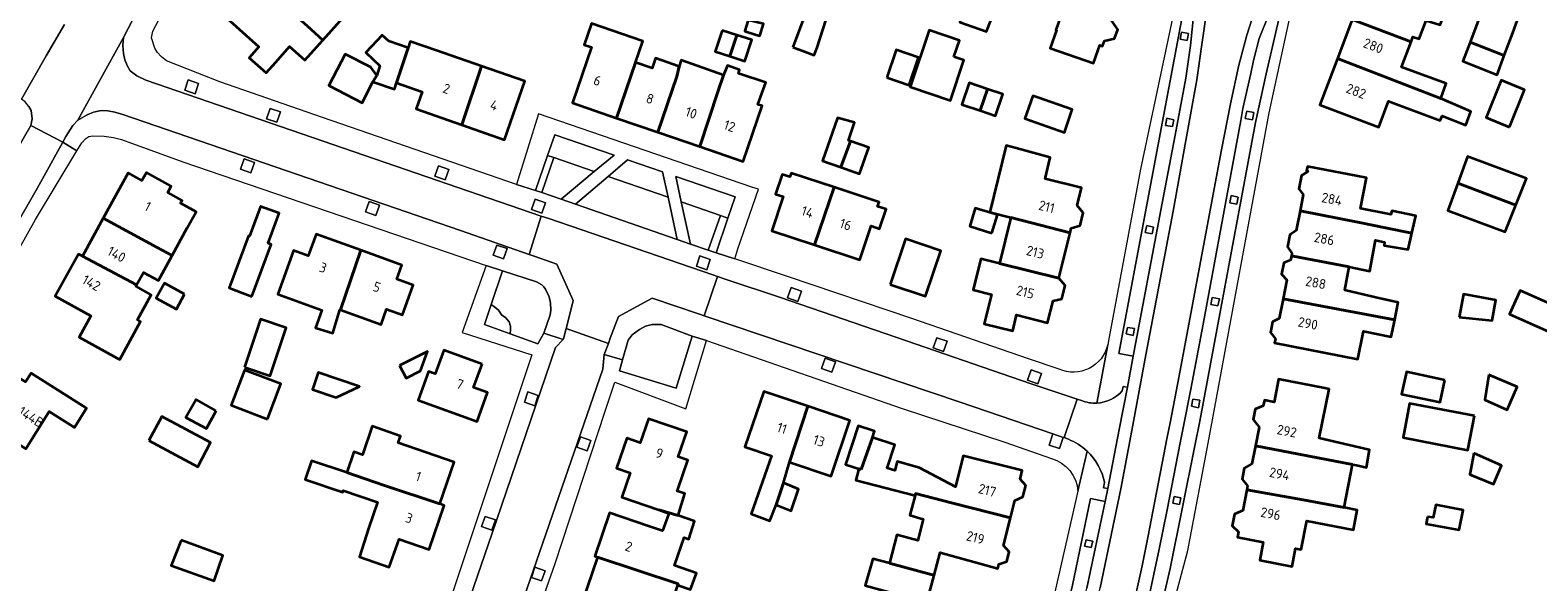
# Model space of a CAD drawing. Extents: x 152761 to 155748, y 459947 to 462743.
# Tile 88 of 256: x 154148 to 154356, y 461161 to 461236. Entities that reach past the tile are written whole.
import ezdxf
from ezdxf.enums import TextEntityAlignment as Align

# ---------------------------------------------------------------- set-up
doc = ezdxf.new("R2010")
doc.units = 0
doc.header["$LTSCALE"] = 0.75
for name, color, linetype, lineweight in [('B-RO-GR-BEPLANTING_CULTUUR_HEESTERS-GV', 251, 'CONTINUOUS', 18), ('B-RO-GR-GROENVOORZIENING-GV', 251, 'CONTINUOUS', 18), ('B-RO-OG-BEBOUWING-GV', 6, 'CONTINUOUS', 35), ('B-RO-OG-BEBOUWING-T18', 1, 'CONTINUOUS', 18), ('B-RO-OG-TERREIN_CULTUURSCHEIDING-GV', 251, 'CONTINUOUS', 18), ('B-RO-VH-VERHARDING_ASFALT-GV', 251, 'CONTINUOUS', 18), ('B-RO-VH-VERHARDING_BETONSTRAATSTEEN-GV', 251, 'CONTINUOUS', 18), ('B-RO-VH-VERHARDING_TEGEL-GV', 251, 'CONTINUOUS', 18)]:
    doc.layers.add(name, color=color, linetype=linetype, lineweight=lineweight)
doc.styles.add('NLCS-ISO-M200-T18', font='NLCS-ISO.ttf', dxfattribs={"height": 0.36})

msp = doc.modelspace()

# ---------------------------------------------------------------- linework, layer by layer
at = {"layer": 'B-RO-GR-BEPLANTING_CULTUUR_HEESTERS-GV', "flags": 128}
for points in [[(154225.843, 461216.896), (154228.572, 461219.167), (154220.438, 461221.976), (154219.434, 461219.12), (154220.293, 461218.822)], [(154219.434, 461219.12), (154217.747, 461214.321), (154218.645, 461214.01), (154220.293, 461218.822)], [(154227.738, 461216.239), (154235.989, 461213.376), (154235.245, 461216.863), (154230.423, 461218.528)], [(154237.045, 461216.241), (154237.809, 461212.745), (154243.19, 461210.878), (154244.207, 461210.525), (154245.191, 461213.427)], [(154242.584, 461205.734), (154244.207, 461210.525), (154243.19, 461210.878), (154241.497, 461206.11)]]:
    msp.add_lwpolyline(points, close=True, dxfattribs=at)
at = {"layer": 'B-RO-GR-GROENVOORZIENING-GV', "flags": 128}
for points in [[(154306.564, 461236.079), (154306.406, 461235.103), (154307.351, 461234.904), (154307.543, 461235.872)], [(154170.955, 461227.593), (154171.449, 461229.01), (154170.033, 461229.504), (154169.539, 461228.089)], [(154182.209, 461223.677), (154182.704, 461225.094), (154181.288, 461225.588), (154180.793, 461224.172)], [(154315.338, 461224.214), (154316.343, 461224.039), (154316.493, 461225.004), (154315.532, 461225.196)], [(154304.571, 461224.224), (154304.374, 461223.254), (154305.322, 461223.089), (154305.513, 461224.03)], [(154178.634, 461216.748), (154179.129, 461218.165), (154177.712, 461218.659), (154177.218, 461217.243)], [(154205.347, 461215.783), (154205.842, 461217.2), (154204.426, 461217.694), (154203.931, 461216.278)], [(154195.824, 461210.895), (154196.319, 461212.312), (154194.902, 461212.806), (154194.408, 461211.39)], [(154218.637, 461211.187), (154219.131, 461212.604), (154217.715, 461213.098), (154217.221, 461211.682)], [(154313.409, 461213.629), (154313.227, 461212.617), (154314.168, 461212.435), (154314.362, 461213.391)], [(154301.794, 461209.494), (154301.578, 461208.553), (154302.552, 461208.348), (154302.729, 461209.292)], [(154213.372, 461204.908), (154213.866, 461206.325), (154212.45, 461206.818), (154211.956, 461205.403)], [(154241.294, 461203.403), (154241.788, 461204.82), (154240.372, 461205.314), (154239.878, 461203.899)], [(154253.825, 461199.067), (154254.32, 461200.484), (154252.903, 461200.978), (154252.409, 461199.563)], [(154310.789, 461199.621), (154310.594, 461198.651), (154311.57, 461198.458), (154311.775, 461199.414)], [(154273.863, 461192.172), (154274.358, 461193.589), (154272.942, 461194.083), (154272.447, 461192.668)], [(154299.153, 461195.502), (154298.983, 461194.614), (154299.913, 461194.384), (154300.104, 461195.368)], [(154258.493, 461189.339), (154258.987, 461190.756), (154257.571, 461191.25), (154257.077, 461189.834)], [(154286.832, 461187.748), (154287.327, 461189.165), (154285.911, 461189.659), (154285.416, 461188.243)], [(154217.654, 461184.739), (154218.149, 461186.155), (154216.732, 461186.649), (154216.238, 461185.234)], [(154308.138, 461185.645), (154307.955, 461184.676), (154308.914, 461184.464), (154309.077, 461185.5)], [(154224.855, 461178.552), (154225.35, 461179.968), (154223.933, 461180.462), (154223.439, 461179.047)], [(154288.884, 461180.883), (154288.383, 461179.311), (154289.794, 461178.853), (154290.285, 461180.368)], [(154305.56, 461172.24), (154305.382, 461171.354), (154306.278, 461171.149), (154306.471, 461172.073)], [(154211.772, 461167.625), (154212.267, 461169.042), (154210.851, 461169.536), (154210.356, 461168.12)], [(154293.237, 461165.44), (154294.17, 461165.247), (154294.38, 461166.135), (154293.46, 461166.325)], [(154218.61, 461160.654), (154219.105, 461162.071), (154217.688, 461162.565), (154217.194, 461161.149)]]:
    msp.add_lwpolyline(points, close=True, dxfattribs=at)
at = {"layer": 'B-RO-OG-BEBOUWING-GV', "flags": 128}
for points in [[(154286.262, 461246.966), (154279.78, 461249.18), (154276.85, 461240.605), (154277.185, 461240.49), (154276.078, 461237.419), (154279.781, 461236.141), (154280.976, 461239.195), (154283.342, 461238.386)], [(154343.078, 461239.476), (154347.398, 461237.758), (154346.233, 461234.707), (154350.932, 461232.862), (154352.098, 461235.983), (154352.958, 461238.284), (154341.24, 461242.941), (154342.515, 461246.306), (154341.399, 461246.729), (154341.989, 461248.286), (154338.119, 461249.752), (154337.538, 461248.218), (154334.422, 461249.399), (154332.255, 461243.681)], [(154192.529, 461239.414), (154183.686, 461247.386), (154179.649, 461242.888), (154186.368, 461236.924), (154188.536, 461234.978)], [(154292.263, 461244.916), (154289.281, 461236.357), (154289.403, 461236.315), (154288.513, 461233.842), (154294.463, 461231.816), (154295.338, 461234.286), (154295.731, 461234.152), (154295.977, 461234.871), (154297.377, 461235.207), (154297.796, 461236.434), (154296.937, 461237.68), (154298.663, 461242.73)], [(154179.649, 461242.888), (154175.284, 461238.025), (154179.734, 461234.03), (154178.398, 461232.542), (154180.718, 461230.46), (154182.054, 461231.948), (154183.962, 461234.073), (154186.045, 461232.203), (154188.536, 461234.978), (154186.368, 461236.924)], [(154253.13, 461234.008), (154254.763, 461233.395), (154256.085, 461232.899), (154256.476, 461233.941), (154257.681, 461237.688), (154258.995, 461241.19), (154256.217, 461242.233)], [(154343.078, 461239.476), (154332.255, 461243.681), (154330.033, 461237.818), (154338.137, 461234.754), (154338.391, 461235.423), (154339.255, 461235.13), (154340.223, 461237.673), (154342.132, 461237.071)], [(154246.531, 461236.246), (154246.519, 461236.206), (154248.108, 461235.711), (154248.607, 461235.569), (154249.094, 461237.19), (154246.986, 461237.731)], [(154330.033, 461237.818), (154327.995, 461232.439), (154342.209, 461226.943), (154342.974, 461228.993), (154336.819, 461231.275), (154338.137, 461234.754)], [(154195.942, 461230.123), (154195.397, 461229.223), (154198.397, 461228.244), (154198.67, 461229.08), (154200.253, 461233.933), (154197.584, 461234.804), (154196.704, 461235.65), (154194.432, 461233.286), (154196.345, 461231.448)], [(154228.914, 461224.269), (154231.498, 461231.913), (154232.496, 461234.819), (154225.47, 461237.231), (154224.474, 461234.324), (154225.47, 461233.982), (154222.85, 461226.351)], [(154243.409, 461236.305), (154242.473, 461233.389), (154244.472, 461232.747), (154245.439, 461235.653)], [(154244.472, 461232.747), (154246.554, 461232.078), (154247.49, 461234.995), (154245.439, 461235.653)], [(154275.28, 461232.691), (154276.029, 461234.926), (154271.881, 461236.318), (154269.274, 461228.548), (154274.804, 461226.693), (154276.661, 461232.227)], [(154207.645, 461223.329), (154210.345, 461231.393), (154204.161, 461233.546), (154200.532, 461234.789), (154200.253, 461233.933), (154198.67, 461229.08), (154202.18, 461227.858), (154201.365, 461225.516)], [(154266.068, 461229.84), (154269.147, 461228.801), (154270.426, 461232.592), (154267.346, 461233.63)], [(154346.233, 461234.707), (154345.228, 461232.073), (154349.945, 461230.221), (154350.932, 461232.862)], [(154195.942, 461230.123), (154195.122, 461231.246), (154191.613, 461233.056), (154189.372, 461228.715), (154193.922, 461226.367), (154195.397, 461229.223)], [(154210.345, 461231.393), (154207.645, 461223.329), (154213.511, 461221.287), (154216.307, 461229.317)], [(154231.498, 461231.913), (154228.914, 461224.269), (154234.558, 461222.331), (154237.2, 461229.955), (154237.523, 461231.36), (154234.253, 461232.495), (154233.786, 461231.127)], [(154237.523, 461231.36), (154237.2, 461229.955), (154234.558, 461222.331), (154240.347, 461220.343), (154242.894, 461228), (154243.604, 461230.142), (154237.793, 461232.225)], [(154240.347, 461220.343), (154246.29, 461218.303), (154248.91, 461225.934), (154248.311, 461226.14), (154249.414, 461229.141), (154245.685, 461230.385), (154245.82, 461230.899), (154244.144, 461231.467), (154243.604, 461230.142), (154242.894, 461228)], [(154327.995, 461232.439), (154325.59, 461226.092), (154333.692, 461223.022), (154335.037, 461226.571), (154342.122, 461223.91), (154342.411, 461224.547), (154345.648, 461223.287), (154346.366, 461225.173), (154342.209, 461226.943)], [(154351.675, 461223.028), (154353.741, 461228.16), (154350.505, 461229.463), (154348.438, 461224.331)], [(154278.885, 461225.291), (154279.89, 461228.246), (154277.379, 461229.089), (154276.386, 461226.134)], [(154279.89, 461228.246), (154278.885, 461225.291), (154281.018, 461224.579), (154282.01, 461227.534)], [(154286.834, 461227.081), (154286.135, 461227.329), (154285.038, 461224.184), (154290.487, 461222.283), (154291.539, 461225.444)], [(154259.733, 461217.507), (154261.073, 461221.081), (154260.809, 461221.174), (154261.62, 461223.634), (154259.296, 461224.31), (154257.222, 461218.388)], [(154259.733, 461217.507), (154262.32, 461216.6), (154263.583, 461220.199), (154261.073, 461221.081)], [(154283.114, 461210.581), (154291.263, 461208.492), (154291.419, 461209.112), (154292.638, 461209.511), (154293.072, 461211.238), (154292.206, 461212.249), (154292.812, 461214.664), (154287.818, 461215.918), (154288.52, 461218.851), (154283.853, 461220.125), (154282.475, 461220.501), (154280.24, 461211.318)], [(154352.532, 461212.312), (154353.978, 461215.974), (154345.869, 461218.976), (154344.539, 461215.317)], [(154322.862, 461211.513), (154331.039, 461209.892), (154334.626, 461209.181), (154338.244, 461208.464), (154338.79, 461210.834), (154335.466, 461211.51), (154335.33, 461210.997), (154331.185, 461211.845), (154331.994, 461216.046), (154323.876, 461217.612), (154323.764, 461217.031), (154323.92, 461217.001), (154323.894, 461216.867), (154323.054, 461216.352), (154322.7, 461214.516), (154323.291, 461213.739)], [(154158.348, 461210.525), (154165.745, 461206.475), (154167.814, 461205.358), (154169.892, 461209.156), (154171.111, 461211.376), (154168.975, 461212.548), (154169.194, 461212.948), (154167.216, 461214.034), (154167.699, 461214.916), (154164.282, 461216.791), (154163.666, 461215.669), (154161.749, 461216.721)], [(154256.129, 461206.827), (154258.8, 461214.743), (154252.91, 461216.682), (154252.742, 461216.171), (154251.672, 461216.524), (154250.778, 461213.81), (154251.809, 461213.471), (154250.258, 461208.76)], [(154258.8, 461214.743), (154256.129, 461206.827), (154262.352, 461204.778), (154263.89, 461209.449), (154265.067, 461209.061), (154265.947, 461211.732), (154264.8, 461212.11), (154264.995, 461212.703)], [(154352.532, 461212.312), (154344.539, 461215.317), (154343.167, 461211.543), (154351.085, 461208.65)], [(154178.788, 461199.753), (154181.432, 461206.91), (154181.018, 461207.064), (154182.541, 461211.184), (154179.981, 461212.13), (154178.46, 461208.015), (154178.291, 461208.077), (154175.647, 461200.921)], [(154280.499, 461208.454), (154281.268, 461210.961), (154278.22, 461211.896), (154277.451, 461209.389)], [(154281.533, 461204.283), (154289.699, 461202.257), (154291.263, 461208.492), (154283.114, 461210.581)], [(154329.633, 461203.801), (154332.469, 461203.242), (154333.222, 461207.465), (154334.494, 461207.218), (154334.408, 461206.733), (154337.72, 461206.183), (154338.244, 461208.464), (154334.626, 461209.181), (154331.039, 461209.892), (154322.862, 461211.513), (154322.343, 461208.821), (154321.453, 461208.211), (154321.14, 461206.586), (154321.745, 461205.719), (154321.672, 461205.342)], [(154162.925, 461201.33), (154163.853, 461203.024), (154165.945, 461201.941), (154167.814, 461205.358), (154165.745, 461206.475), (154158.348, 461210.525), (154155.471, 461205.283)], [(154190.954, 461197.888), (154193.735, 461206.097), (154187.59, 461208.31), (154186.517, 461205.33), (154184.49, 461206.06), (154182.328, 461200.055), (154188.406, 461197.865), (154187.538, 461195.458), (154189.888, 461194.708), (154190.869, 461197.919)], [(154266.53, 461201.408), (154271.39, 461199.772), (154273.5, 461206.039), (154268.64, 461207.675)], [(154155.471, 461205.283), (154154.934, 461205.578), (154151.75, 461199.776), (154156.639, 461197.093), (154155.022, 461194.148), (154160.262, 461191.272), (154160.605, 461191.084), (154163.458, 461196.319), (154163.052, 461196.536), (154164.918, 461199.968), (154162.839, 461201.172), (154162.925, 461201.33)], [(154190.954, 461197.888), (154196.53, 461195.881), (154197.29, 461197.991), (154199.479, 461197.202), (154200.956, 461201.303), (154198.708, 461202.112), (154199.407, 461204.055), (154193.735, 461206.097)], [(154289.699, 461202.257), (154281.533, 461204.283), (154278.971, 461204.919), (154277.912, 461200.648), (154280.462, 461200.015), (154280.001, 461198.178), (154279.454, 461196), (154283.361, 461195.03), (154283.9, 461197.202), (154288.162, 461196.134), (154288.924, 461199.168), (154290.103, 461199.409), (154290.565, 461201.249)], [(154320.532, 461199.433), (154335.874, 461196.55), (154336.31, 461198.716), (154336.349, 461198.911), (154333.266, 461199.621), (154329.016, 461200.599), (154329.633, 461203.801), (154321.672, 461205.342), (154321.558, 461204.75), (154320.633, 461204.386), (154320.33, 461202.817), (154321.033, 461202.029)], [(154169.527, 461200.05), (154166.746, 461201.568), (154165.623, 461199.51), (154168.404, 461197.992)], [(154358.263, 461194.365), (154359.714, 461197.621), (154353.126, 461200.558), (154351.674, 461197.302)], [(154335.874, 461196.55), (154320.532, 461199.433), (154320.008, 461196.712), (154319.096, 461196.273), (154318.811, 461194.795), (154319.469, 461193.917), (154319.364, 461193.373), (154330.821, 461191.129), (154331.569, 461194.96), (154335.404, 461194.211)], [(154344.735, 461196.896), (154349.255, 461196.467), (154349.771, 461199.22), (154345.327, 461200.054)], [(154177.752, 461190.029), (154181.291, 461188.84), (154183.501, 461195.418), (154179.962, 461196.607)], [(154199.082, 461190.249), (154199.962, 461188.514), (154201.953, 461189.524), (154202.896, 461192.183)], [(154210.412, 461190.463), (154205.149, 461192.35), (154203.988, 461189.112), (154203.053, 461189.448), (154201.636, 461185.494), (154209.749, 461182.585), (154211.168, 461186.543), (154209.253, 461187.229)], [(154141.067, 461182.973), (154147.692, 461178.818), (154150.906, 461183.942), (154154.368, 461181.746), (154156.021, 461184.387), (154148.45, 461189.206), (154147.632, 461188), (154145.183, 461189.536)], [(154180.939, 461182.899), (154182.769, 461187.733), (154177.766, 461189.627), (154175.936, 461184.793)], [(154190.378, 461185.852), (154193.581, 461187.362), (154187.876, 461189.278), (154187.096, 461186.955)], [(154316.735, 461179.236), (154330.089, 461176.653), (154330.618, 461176.551), (154332.01, 461176.256), (154332.427, 461178.68), (154332.38, 461178.691), (154325.499, 461180.294), (154326.869, 461187.018), (154326.286, 461187.132), (154319.914, 461188.381), (154319.294, 461185.221), (154317.96, 461185.482), (154317.814, 461184.738), (154316.693, 461184.262), (154316.417, 461182.855), (154317.234, 461181.778)], [(154342.771, 461188.265), (154337.491, 461189.396), (154336.835, 461186.334), (154342.115, 461185.203)], [(154348.833, 461188.986), (154348.291, 461185.554), (154351.345, 461184.148), (154352.697, 461187.31)], [(154255.223, 461184.652), (154249.149, 461186.709), (154246.561, 461179.069), (154250.192, 461177.839), (154247.399, 461169.893), (154250, 461168.939), (154250.832, 461171.137), (154251.841, 461174.151), (154252.661, 461177.002)], [(154173.842, 461184.055), (154171.112, 461185.569), (154169.706, 461183.137), (154172.517, 461181.623)], [(154252.661, 461177.002), (154258.398, 461175.059), (154260.987, 461182.699), (154255.223, 461184.652)], [(154346.827, 461183.345), (154337.927, 461185.021), (154337.049, 461180.357), (154345.934, 461178.606)], [(154164.626, 461179.952), (154171.323, 461176.355), (154173.101, 461179.665), (154166.405, 461183.262)], [(154204.603, 461171.261), (154206.578, 461176.971), (154198.894, 461179.624), (154199.207, 461180.56), (154195.288, 461181.912), (154193.963, 461177.994), (154192.774, 461178.399), (154191.82, 461175.539), (154196.866, 461173.8)], [(154237.362, 461169.646), (154238.29, 461172.655), (154237.231, 461173.01), (154237.311, 461173.242), (154238.696, 461177.257), (154237.386, 461177.709), (154238.565, 461181.126), (154233.29, 461182.945), (154232.151, 461179.642), (154230.304, 461180.28), (154228.88, 461176.151), (154230.771, 461175.499), (154229.628, 461172.187), (154234.734, 461170.426)], [(154262.531, 461175.978), (154264.072, 461180.356), (154264.369, 461181.221), (154262.099, 461181.978), (154260.396, 461176.681)], [(154262.531, 461175.978), (154262.206, 461176.059), (154261.801, 461174.519), (154269.935, 461172.409), (154270.005, 461172.674), (154274.951, 461171.399), (154283.049, 461169.33), (154283.649, 461171.723), (154284.78, 461172.2), (154285.174, 461173.772), (154284.387, 461174.664), (154284.68, 461175.833), (154276.574, 461177.867), (154275.506, 461173.61), (154270.531, 461176.22), (154267.477, 461177.085), (154267.152, 461175.842), (154266.125, 461176.139), (154267.153, 461179.382), (154264.072, 461180.356)], [(154330.089, 461176.653), (154316.735, 461179.236), (154316.247, 461176.751), (154315.197, 461176.142), (154314.902, 461174.64), (154315.652, 461173.714), (154315.551, 461173.2), (154323.284, 461171.823), (154328.928, 461170.743)], [(154346.737, 461178.213), (154346.222, 461175.28), (154349.465, 461173.942), (154350.574, 461176.536)], [(154191.82, 461175.539), (154186.978, 461177.148), (154186.098, 461174.589), (154191.261, 461172.856), (154191.344, 461173.103), (154196.063, 461171.474), (154194.818, 461167.871), (154194.785, 461167.882), (154193.546, 461163.975), (154197.653, 461162.568), (154199.043, 461166.411), (154203.135, 461164.996), (154205.226, 461171.045), (154204.603, 461171.261), (154196.866, 461173.8)], [(154250.832, 461171.137), (154252.912, 461170.295), (154253.921, 461173.291), (154251.841, 461174.151)], [(154269.935, 461172.409), (154269.205, 461169.679), (154271.07, 461169.166), (154270.316, 461166.216), (154267.448, 461166.974), (154266.424, 461163.101), (154266.559, 461163.065), (154272.158, 461161.552), (154272.549, 461161.446), (154273.404, 461164.56), (154281.306, 461162.386), (154281.455, 461162.978), (154282.551, 461163.314), (154282.893, 461164.677), (154282.092, 461165.515), (154283.049, 461169.33), (154274.951, 461171.399), (154270.005, 461172.674)], [(154328.928, 461170.743), (154323.284, 461171.823), (154315.551, 461173.2), (154314.994, 461170.361), (154313.869, 461169.855), (154313.551, 461168.232), (154314.415, 461167.405), (154314.272, 461166.676), (154317.805, 461165.985), (154317.325, 461163.532), (154321.781, 461162.66), (154322.261, 461165.114), (154323.019, 461164.966), (154323.793, 461168.923), (154330.203, 461167.7), (154330.73, 461170.39)], [(154237.362, 461169.646), (154234.734, 461170.426), (154236.115, 461169.949), (154235.218, 461167.533), (154233.293, 461168.193), (154227.945, 461170.025), (154225.907, 461164.083), (154226.295, 461163.949), (154237.359, 461160.265), (154237.313, 461160.096), (154239.07, 461159.474), (154239.881, 461161.717), (154236.877, 461162.775), (154238.18, 461166.61), (154238.844, 461166.381), (154239.632, 461168.861)], [(154340.392, 461169.49), (154340.203, 461168.517), (154344.743, 461167.705), (154345.307, 461170.388), (154341.555, 461171.111), (154341.149, 461169.354)], [(154169.041, 461166.243), (154167.692, 461162.773), (154173.567, 461160.687), (154174.765, 461164.164)], [(154226.295, 461163.949), (154224.164, 461157.737), (154232.081, 461155.053), (154232.317, 461155.741), (154234.123, 461155.151), (154235.934, 461156.015), (154237.313, 461160.096), (154237.359, 461160.265)], [(154266.777, 461152.647), (154266.763, 461152.594), (154277.669, 461149.694), (154278.526, 461152.923), (154279.635, 461153.405), (154279.955, 461154.608), (154279.201, 461155.466), (154279.386, 461156.162), (154271.689, 461158.204), (154272.549, 461161.446), (154272.158, 461161.552), (154266.559, 461163.065), (154266.424, 461163.101), (154264.144, 461163.718), (154263.089, 461160.042), (154268.311, 461158.617)]]:
    msp.add_lwpolyline(points, close=True, dxfattribs=at)
at = {"layer": 'B-RO-OG-TERREIN_CULTUURSCHEIDING-GV', "flags": 128}
for points in [[(154128.747, 461200.818), (154133.988, 461198.088), (154141.719, 461211.7), (154148.368, 461223.246), (154148.59, 461224.159), (154148.42, 461225.306), (154148.122, 461225.851), (154147.623, 461226.477), (154147.09, 461226.873), (154146.566, 461227.073), (154146.006, 461227.221), (154145.314, 461227.224), (154144.578, 461227.111), (154143.656, 461226.737), (154142.906, 461225.974), (154141.654, 461223.585), (154132.897, 461207.951)], [(154221.279, 461213.099), (154225.843, 461216.896), (154220.293, 461218.822), (154218.645, 461214.01)], [(154223.256, 461212.416), (154237.224, 461207.587), (154235.989, 461213.376), (154227.738, 461216.239)], [(154239.076, 461206.947), (154241.497, 461206.11), (154243.19, 461210.878), (154237.809, 461212.745)], [(154211.655, 461198.627), (154212.175, 461198.273), (154212.674, 461197.849), (154213.149, 461197.175), (154213.649, 461196.851), (154214.148, 461196.277), (154214.323, 461195.654), (154214.323, 461195.155), (154214.27, 461194.62), (154218.069, 461193.233), (154218.93, 461194.724), (154219.794, 461197.24), (154219.885, 461197.886), (154219.814, 461198.846), (154219.629, 461199.715), (154219.129, 461200.758), (154218.916, 461201.06), (154218.619, 461201.35), (154217.911, 461201.757), (154213.231, 461203.248)], [(154211.655, 461198.627), (154210.73, 461195.912), (154214.27, 461194.62), (154214.323, 461195.155), (154214.323, 461195.654), (154214.148, 461196.277), (154213.649, 461196.851), (154213.149, 461197.175), (154212.674, 461197.849), (154212.175, 461198.273)], [(154239.31, 461194.312), (154235.05, 461195.876), (154234.631, 461195.913), (154233.809, 461195.885), (154232.896, 461195.684), (154232.065, 461195.208), (154231.066, 461194.497), (154230.511, 461193.753), (154229.731, 461191.045), (154229.295, 461189.531), (154237.109, 461187.139)]]:
    msp.add_lwpolyline(points, close=True, dxfattribs=at)
at = {"layer": 'B-RO-VH-VERHARDING_ASFALT-GV', "flags": 128}
for points in [[(154310.41, 461260.506), (154310.374, 461258.477), (154310.333, 461257.596), (154310.046, 461255.814), (154309.482, 461253.444), (154309.111, 461251.657), (154308.947, 461250.213), (154308.634, 461244.67), (154308.248, 461238.711), (154307.814, 461234.212), (154307.18, 461229.764), (154305.681, 461221.919), (154303.738, 461211.624), (154299.938, 461191.549), (154299.149, 461187.265), (154298.017, 461181.456), (154296.438, 461173.355), (154296.078, 461171.57), (154293.569, 461159.663)], [(154299.582, 461155.706), (154301.144, 461162.748), (154301.949, 461166.623), (154304.606, 461180.398), (154304.99, 461182.386), (154306.237, 461188.84), (154312.039, 461219.648), (154313.284, 461226.223), (154314.436, 461231.535), (154315.57, 461235.664), (154319.589, 461248.275), (154319.608, 461248.36), (154319.879, 461249.312), (154321.231, 461254.26), (154321.245, 461254.32), (154322.062, 461256.638), (154323.338, 461258.957)], [(154312.887, 461256.584), (154312.863, 461256.491), (154311.824, 461251.486), (154311.689, 461250.434), (154309.304, 461234.034), (154308.66, 461229.517), (154307.154, 461221.155), (154305.435, 461211.455), (154301.677, 461191.719), (154299.748, 461181.328), (154298.211, 461173.326), (154295.375, 461159.717)], [(154301.448, 461155.367), (154302.762, 461161.583), (154303.52, 461165.018), (154304.579, 461170.424), (154306.409, 461179.654), (154306.817, 461181.713), (154307.845, 461187.015), (154309.532, 461195.955), (154313.806, 461218.996), (154314.731, 461223.935), (154315.003, 461225.571), (154316.081, 461230.406), (154316.47, 461232.177), (154317.261, 461235.192), (154318.583, 461238.486), (154320.708, 461243.566), (154322.084, 461247.068), (154322.896, 461249.905), (154323.5, 461252.209), (154323.943, 461254.037)], [(154266.288, 461059.852), (154272.942, 461079.197), (154273.544, 461081.15), (154275.791, 461088.771), (154277.419, 461094.713), (154290.317, 461140.42), (154293.52, 461151.921), (154295.375, 461159.717), (154298.211, 461173.326), (154299.748, 461181.328), (154301.677, 461191.719), (154305.435, 461211.455), (154307.154, 461221.155), (154308.66, 461229.517), (154309.304, 461234.034), (154311.689, 461250.434)], [(154319.589, 461248.275), (154315.57, 461235.664), (154314.436, 461231.535), (154313.284, 461226.223), (154312.039, 461219.648), (154306.237, 461188.84), (154304.99, 461182.386), (154304.606, 461180.398), (154301.949, 461166.623), (154301.144, 461162.748), (154299.582, 461155.706), (154297.409, 461147.076), (154278.286, 461079.137), (154272.097, 461058.134)], [(154148.122, 461225.851), (154148.42, 461225.306), (154148.59, 461224.159), (154148.368, 461223.246), (154152.772, 461220.93), (154153.211, 461221.725), (154154.158, 461223.226), (154154.857, 461223.971), (154157.798, 461229.282), (154161.131, 461235.308), (154162.452, 461237.909)], [(154147.09, 461226.873), (154150.505, 461232.793), (154153.003, 461237.121)], [(154153.003, 461237.121), (154150.505, 461232.793), (154147.09, 461226.873)], [(154140.17, 461194.577), (154149.034, 461210.34), (154154.716, 461219.759), (154152.772, 461220.93), (154149.324, 461214.681), (154142.581, 461203.011)], [(154193.671, 461114.501), (154211.759, 461167.071), (154220.491, 461192.746), (154221.546, 461193.839), (154221.563, 461193.856), (154218.93, 461194.724), (154218.069, 461193.233), (154214.27, 461194.62), (154210.73, 461195.912), (154211.655, 461198.627), (154213.231, 461203.248), (154210.962, 461204.016), (154207.695, 461194.818), (154217.268, 461191.732), (154197.886, 461133.627)], [(154212.257, 461147.075), (154227.042, 461189.768), (154227.223, 461191.767), (154227.779, 461193.295), (154221.973, 461195.332), (154221.616, 461193.911), (154221.563, 461193.856), (154221.546, 461193.839), (154220.491, 461192.746), (154211.759, 461167.071), (154193.671, 461114.501)], [(154217.534, 461154.724), (154220.457, 461163.075), (154227.339, 461183.993), (154228.688, 461187.958), (154238.42, 461184.319), (154241.26, 461193.716), (154239.31, 461194.312), (154237.109, 461187.139), (154229.295, 461189.531), (154229.731, 461191.045), (154227.223, 461191.767), (154227.042, 461189.768), (154212.257, 461147.075)]]:
    msp.add_lwpolyline(points, dxfattribs=at)
for points in [[(154161.131, 461235.308), (154157.798, 461229.282), (154154.857, 461223.971), (154156.129, 461224.704), (154157.024, 461225.081), (154158.068, 461225.291), (154158.994, 461225.264), (154159.935, 461225.087), (154161.054, 461224.758), (154207.434, 461208.812), (154216.884, 461205.524), (154218.563, 461210.784), (154164.19, 461229.478), (154162.978, 461230.052), (154162.057, 461230.744), (154161.622, 461231.501), (154161.329, 461232.273), (154161.123, 461233.139), (154161.033, 461234.24)], [(154133.988, 461198.088), (154132.271, 461195.384), (154126.43, 461186.187), (154118.863, 461174.672), (154107.384, 461158.361), (154098.94, 461147.194), (154089.131, 461134.42), (154084.593, 461128.625), (154088.417, 461125.586), (154091.13, 461128.813), (154102.064, 461142.709), (154113.837, 461158.685), (154121.02, 461169.061), (154132.414, 461186.138), (154142.581, 461203.011), (154149.324, 461214.681), (154152.772, 461220.93), (154148.368, 461223.246), (154141.719, 461211.7)], [(154242.791, 461202.496), (154240.97, 461197.102), (154276.127, 461185.226), (154288.884, 461180.883), (154290.285, 461180.368), (154290.446, 461180.349), (154292.218, 461185.616), (154285.745, 461187.8), (154268.747, 461193.666), (154251.295, 461199.652), (154243.994, 461202.094)], [(154217.654, 461184.739), (154216.238, 461185.234), (154216.732, 461186.649), (154218.149, 461186.155)], [(154224.855, 461178.552), (154223.439, 461179.047), (154223.933, 461180.462), (154225.35, 461179.968)], [(154211.772, 461167.625), (154210.356, 461168.12), (154210.851, 461169.536), (154212.267, 461169.042)], [(154218.61, 461160.654), (154217.194, 461161.149), (154217.688, 461162.565), (154219.105, 461162.071)]]:
    msp.add_lwpolyline(points, close=True, dxfattribs=at)
at = {"layer": 'B-RO-VH-VERHARDING_BETONSTRAATSTEEN-GV', "flags": 128}
msp.add_lwpolyline([(154218.563, 461210.784), (154216.884, 461205.524), (154217.738, 461205.226), (154220.696, 461204.197), (154222.944, 461199.193), (154222.151, 461196.039), (154221.973, 461195.332), (154227.779, 461193.295), (154228.04, 461194.013), (154229.164, 461196.999), (154233.788, 461199.496), (154240.318, 461197.319), (154240.97, 461197.102), (154242.791, 461202.496), (154242.148, 461202.715), (154219.577, 461210.438)], close=True, dxfattribs=at)
at = {"layer": 'B-RO-VH-VERHARDING_BETONSTRAATSTEEN-GV'}
for points in [[(154298.421, 461186.776, -0.1992591), (154294.949, 461185.098)], [(154294.949, 461185.098, -0.1098361), (154292.801, 461185.448)], [(154291.024, 461180.124, -0.0952884), (154293.586, 461178.51)], [(154293.586, 461178.51, -0.1588378), (154295.974, 461174.167)]]:
    msp.add_lwpolyline(points, format="xyb", dxfattribs=at)
at = {"layer": 'B-RO-VH-VERHARDING_BETONSTRAATSTEEN-GV', "flags": 128}
for points in [[(154295.974, 461174.167), (154295.843, 461173.46), (154296.438, 461173.355), (154298.017, 461181.456), (154299.149, 461187.265), (154298.541, 461187.372), (154298.421, 461186.776)], [(154292.801, 461185.448), (154292.218, 461185.616), (154290.446, 461180.349), (154291.024, 461180.124)]]:
    msp.add_lwpolyline(points, dxfattribs=at)
at = {"layer": 'B-RO-VH-VERHARDING_TEGEL-GV', "flags": 128}
for points in [[(154298.421, 461186.776), (154298.541, 461187.372), (154299.149, 461187.265), (154299.938, 461191.549), (154297.944, 461191.918), (154307.906, 461244.782), (154306.367, 461245.038), (154306.499, 461244.102), (154306.482, 461243.435), (154300.952, 461217.233), (154296.504, 461193.423)], [(154274.147, 461044.675), (154274.527, 461046.126), (154277.243, 461056.487), (154279.181, 461063.879), (154279.896, 461066.605), (154293.382, 461111.013), (154294.218, 461114.45), (154302.628, 461146.434), (154303.788, 461151.108), (154305.17, 461156.286), (154307.429, 461164.853), (154310.086, 461178.862), (154310.596, 461181.551), (154318.616, 461224.978), (154321.934, 461240.176), (154322.745, 461243.077), (154321.229, 461243.438), (154318.195, 461230.341), (154316.763, 461223.632), (154309.111, 461182.627), (154308.425, 461179.22)], [(154301.371, 461146.738), (154305.028, 461162.347), (154308.425, 461179.22), (154309.111, 461182.627), (154316.763, 461223.632), (154318.195, 461230.341), (154321.229, 461243.438), (154320.708, 461243.566), (154318.583, 461238.486), (154317.261, 461235.192), (154316.47, 461232.177), (154316.081, 461230.406), (154315.003, 461225.571), (154314.731, 461223.935), (154313.806, 461218.996), (154309.532, 461195.955), (154307.845, 461187.015), (154306.817, 461181.713), (154306.409, 461179.654), (154304.579, 461170.424), (154303.52, 461165.018), (154302.762, 461161.583), (154301.448, 461155.367)], [(154163.233, 461239.256), (154162.452, 461237.909), (154161.131, 461235.308), (154161.033, 461234.24), (154161.123, 461233.139), (154161.329, 461232.273), (154161.622, 461231.501), (154162.057, 461230.744), (154162.978, 461230.052), (154164.19, 461229.478), (154218.563, 461210.784), (154219.577, 461210.438), (154242.148, 461202.715), (154242.791, 461202.496), (154243.994, 461202.094), (154251.295, 461199.652), (154268.747, 461193.666), (154285.745, 461187.8), (154292.218, 461185.616), (154292.801, 461185.448)], [(154289.757, 461189.738), (154285.519, 461191.167), (154269.494, 461196.739), (154252.419, 461202.49), (154245.151, 461204.899), (154242.584, 461205.734), (154241.497, 461206.11), (154239.076, 461206.947), (154237.224, 461207.587), (154223.256, 461212.416), (154221.279, 461213.099), (154218.645, 461214.01), (154217.747, 461214.321), (154215.17, 461215.134), (154188.483, 461224.348), (154174.357, 461229.238), (154167.058, 461232.102), (154166.342, 461232.666), (154165.735, 461233.316), (154165.416, 461233.842), (154164.985, 461235.264), (154165.136, 461236.219), (154165.96, 461237.747), (154163.233, 461239.256)], [(154291.024, 461180.124), (154290.446, 461180.349), (154290.285, 461180.368), (154289.794, 461178.853), (154288.383, 461179.311), (154288.884, 461180.883), (154276.127, 461185.226), (154240.97, 461197.102), (154240.318, 461197.319), (154233.788, 461199.496), (154229.164, 461196.999), (154228.04, 461194.013), (154227.779, 461193.295), (154227.223, 461191.767), (154229.731, 461191.045)], [(154229.731, 461191.045), (154230.511, 461193.753), (154231.066, 461194.497), (154232.065, 461195.208), (154232.896, 461195.684), (154233.809, 461195.885), (154234.631, 461195.913), (154235.05, 461195.876), (154239.31, 461194.312), (154241.26, 461193.716), (154268.158, 461184.353), (154282.288, 461179.72), (154288.678, 461177.473)], [(154296.432, 461193.093), (154294.949, 461185.098)], [(154294.949, 461185.098), (154296.432, 461193.093)], [(154308.425, 461179.22), (154305.028, 461162.347), (154301.371, 461146.738), (154278.864, 461066.931), (154277.565, 461067.369), (154275.304, 461056.995), (154272.916, 461047.88)], [(154293.586, 461178.51), (154292.33, 461173.002), (154287.747, 461152.907)], [(154292.33, 461173.002), (154293.586, 461178.51)], [(154268.084, 461075.291), (154267.934, 461075.328), (154268.176, 461076.272), (154268.342, 461076.25), (154289.701, 461152.331), (154291.584, 461160.101), (154294.046, 461171.969), (154296.078, 461171.57), (154296.438, 461173.355), (154295.843, 461173.46), (154295.974, 461174.167)]]:
    msp.add_lwpolyline(points, dxfattribs=at)
for points in [[(154299.938, 461191.549), (154303.738, 461211.624), (154305.681, 461221.919), (154307.18, 461229.764), (154307.814, 461234.212), (154308.248, 461238.711), (154308.634, 461244.67), (154307.906, 461244.782), (154297.944, 461191.918)], [(154306.564, 461236.079), (154307.543, 461235.872), (154307.351, 461234.904), (154306.406, 461235.103)], [(154170.955, 461227.593), (154169.539, 461228.089), (154170.033, 461229.504), (154171.449, 461229.01)], [(154154.716, 461219.759), (154155.382, 461220.863), (154155.958, 461221.459), (154156.374, 461221.722), (154156.909, 461221.81), (154158.458, 461221.779), (154159.755, 461221.571), (154160.852, 461221.308), (154169.283, 461218.234), (154210.962, 461204.016), (154213.231, 461203.248), (154217.911, 461201.757), (154218.619, 461201.35), (154218.916, 461201.06), (154219.129, 461200.758), (154219.629, 461199.715), (154219.814, 461198.846), (154219.885, 461197.886), (154219.794, 461197.24), (154218.93, 461194.724), (154221.563, 461193.856), (154221.616, 461193.911), (154221.973, 461195.332), (154222.151, 461196.039), (154222.944, 461199.193), (154220.696, 461204.197), (154217.738, 461205.226), (154216.884, 461205.524), (154207.434, 461208.812), (154161.054, 461224.758), (154159.935, 461225.087), (154158.994, 461225.264), (154158.068, 461225.291), (154157.024, 461225.081), (154156.129, 461224.704), (154154.857, 461223.971), (154154.158, 461223.226), (154153.211, 461221.725), (154152.772, 461220.93)], [(154182.209, 461223.677), (154180.793, 461224.172), (154181.288, 461225.588), (154182.704, 461225.094)], [(154315.338, 461224.214), (154315.532, 461225.196), (154316.493, 461225.004), (154316.343, 461224.039)], [(154248.397, 461214.486), (154247.523, 461214.785), (154218.174, 461224.829), (154215.17, 461215.134), (154217.747, 461214.321), (154219.434, 461219.12), (154220.438, 461221.976), (154228.572, 461219.167), (154225.843, 461216.896), (154221.279, 461213.099), (154223.256, 461212.416), (154227.738, 461216.239), (154230.423, 461218.528), (154235.245, 461216.863), (154235.989, 461213.376), (154237.224, 461207.587), (154239.076, 461206.947), (154237.809, 461212.745), (154237.045, 461216.241), (154245.191, 461213.427), (154244.207, 461210.525), (154242.584, 461205.734), (154245.151, 461204.899), (154245.586, 461206.294)], [(154304.571, 461224.224), (154305.513, 461224.03), (154305.322, 461223.089), (154304.374, 461223.254)], [(154178.634, 461216.748), (154177.218, 461217.243), (154177.712, 461218.659), (154179.129, 461218.165)], [(154205.347, 461215.783), (154203.931, 461216.278), (154204.426, 461217.694), (154205.842, 461217.2)], [(154195.824, 461210.895), (154194.408, 461211.39), (154194.902, 461212.806), (154196.319, 461212.312)], [(154218.637, 461211.187), (154217.221, 461211.682), (154217.715, 461213.098), (154219.131, 461212.604)], [(154313.409, 461213.629), (154314.362, 461213.391), (154314.168, 461212.435), (154313.227, 461212.617)], [(154301.794, 461209.494), (154302.729, 461209.292), (154302.552, 461208.348), (154301.578, 461208.553)], [(154213.372, 461204.908), (154211.956, 461205.403), (154212.45, 461206.818), (154213.866, 461206.325)], [(154241.294, 461203.403), (154239.878, 461203.899), (154240.372, 461205.314), (154241.788, 461204.82)], [(154253.825, 461199.067), (154252.409, 461199.563), (154252.903, 461200.978), (154254.32, 461200.484)], [(154310.789, 461199.621), (154311.775, 461199.414), (154311.57, 461198.458), (154310.594, 461198.651)], [(154273.863, 461192.172), (154272.447, 461192.668), (154272.942, 461194.083), (154274.358, 461193.589)], [(154299.153, 461195.502), (154300.104, 461195.368), (154299.913, 461194.384), (154298.983, 461194.614)], [(154258.493, 461189.339), (154257.077, 461189.834), (154257.571, 461191.25), (154258.987, 461190.756)], [(154286.832, 461187.748), (154285.416, 461188.243), (154285.911, 461189.659), (154287.327, 461189.165)], [(154308.138, 461185.645), (154309.077, 461185.5), (154308.914, 461184.464), (154307.955, 461184.676)], [(154268.084, 461075.291), (154266.66, 461070.314), (154267.091, 461070.118), (154270.797, 461078.289), (154271.374, 461079.712), (154271.984, 461081.583), (154273.466, 461086.931), (154275.79, 461095.122), (154278.886, 461106.148), (154281.079, 461113.861), (154286.203, 461132.069), (154288.667, 461140.826), (154290.307, 461146.572), (154291.702, 461151.872), (154293.569, 461159.663), (154296.078, 461171.57), (154294.046, 461171.969), (154291.584, 461160.101), (154289.701, 461152.331), (154268.342, 461076.25), (154269.146, 461076.002), (154268.856, 461075.067)], [(154305.56, 461172.24), (154306.471, 461172.073), (154306.278, 461171.149), (154305.382, 461171.354)], [(154293.237, 461165.44), (154293.46, 461166.325), (154294.38, 461166.135), (154294.17, 461165.247)]]:
    msp.add_lwpolyline(points, close=True, dxfattribs=at)
at = {"layer": 'B-RO-VH-VERHARDING_TEGEL-GV'}
for points in [[(154296.432, 461193.093, -0.4633943), (154289.757, 461189.738)], [(154296.504, 461193.423, -0.0186179), (154296.432, 461193.093)], [(154294.949, 461185.098, 0.1992591), (154298.421, 461186.776)], [(154292.801, 461185.448, 0.1098361), (154294.949, 461185.098)], [(154293.586, 461178.51, 0.0952884), (154291.024, 461180.124)], [(154288.678, 461177.473, -0.3167497), (154292.33, 461173.002)], [(154295.974, 461174.167, 0.1588378), (154293.586, 461178.51)]]:
    msp.add_lwpolyline(points, format="xyb", dxfattribs=at)

# ---------------------------------------------------------------- texts
at = {"layer": 'B-RO-OG-BEBOUWING-T18', "style": 'NLCS-ISO-M200-T18'}
for s, rotation, p in [('280', 339.3, (154332.936, 461234.191)), ('6', 341, (154226.267, 461229.407)), ('2', 340.8, (154205.526, 461228.303)), ('8', 341, (154233.514, 461226.919)), ('282', 339.3, (154330.575, 461227.958)), ('4', 340.8, (154212.075, 461226.022)), ('10', 341, (154239.178, 461224.974)), ('12', 341, (154244.45, 461223.164)), ('1', 331.3, (154164.465, 461212.128)), ('211', 345.9, (154288.039, 461212.077)), ('284', 349.1, (154327.248, 461213.131)), ('14', 341.8, (154255.159, 461211.358)), ('16', 341.8, (154260.395, 461209.634)), ('286', 349.1, (154326.194, 461207.669)), ('140', 331.3, (154160.178, 461205.546)), ('213', 345.9, (154286.473, 461205.838)), ('3', 340.2, (154188.567, 461203.707)), ('142', 331.3, (154156.716, 461201.613)), ('288', 349.1, (154325.031, 461201.637)), ('5', 340.2, (154195.958, 461201.045)), ('215', 345.9, (154285.098, 461200.357)), ('290', 349.1, (154323.953, 461196.049)), ('7', 340.2, (154207.371, 461187.687)), ('144A-144B', 327.9, (154146.482, 461184.417)), ('11', 341.3, (154251.649, 461181.639)), ('292', 348.9, (154321.057, 461181.256)), ('13', 341.3, (154256.745, 461179.913)), ('9', 341, (154234.797, 461178.194)), ('1', 340.9, (154201.67, 461175.019)), ('294', 348.9, (154320.055, 461175.379)), ('217', 345.9, (154279.874, 461173.115)), ('3', 340.9, (154200.389, 461169.294)), ('296', 348.9, (154318.83, 461169.897)), ('219', 345.9, (154278.243, 461166.614)), ('2', 341.1, (154230.582, 461165.383))]:
    msp.add_text(s, height=1.35, rotation=rotation, dxfattribs=at).set_placement(p, align=Align.MIDDLE)

doc.saveas('drawing.dxf')
